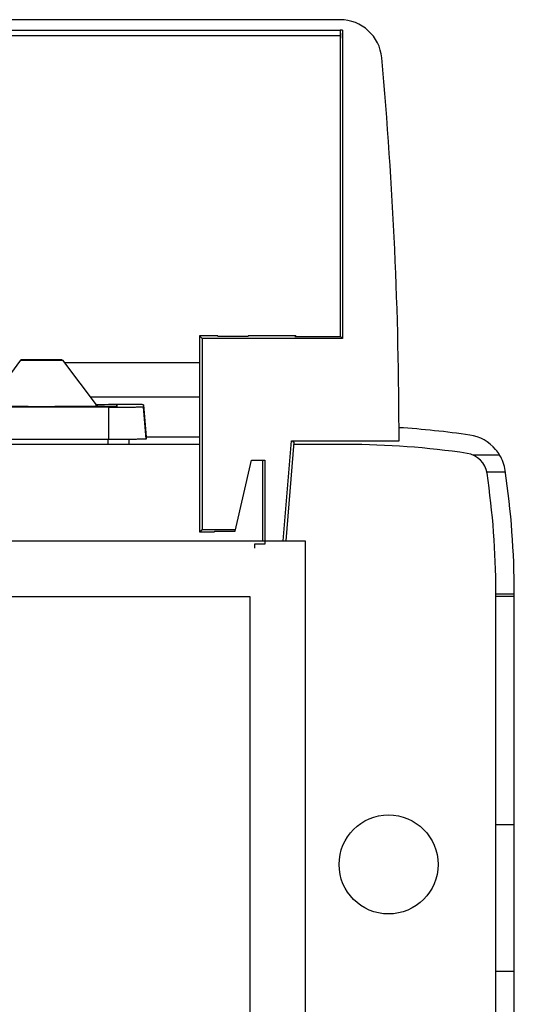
# Model space of a CAD drawing. Header units: millimetres. Extents: x 1562 to 1902, y -206 to 733.
# Tile 6 of 6: x 1784 to 1902, y 498 to 733. Entities that reach past the tile are written whole.
import ezdxf

# ---------------------------------------------------------------- set-up
doc = ezdxf.new("R2010")
doc.units = ezdxf.units.MM
doc.header["$LTSCALE"] = 30.734
doc.layers.get('0').update_dxf_attribs({"linetype": 'CONTINUOUS'})

msp = doc.modelspace()

# ---------------------------------------------------------------- linework, layer by layer
at = {"color": 7, "linetype": 'Continuous'}
for p, q in [((1860.69, 732.89), (1603.87, 732.89)), ((1603.87, 730.39), (1860.69, 730.39)), ((1860.84, 657.33), (1860.84, 730.39)), ((1861.28, 730.37), (1861.28, 656.89)), ((1827.16, 657.51), (1827.16, 610.77)), ((1827.16, 657.51), (1827.78, 656.89)), ((1831.58, 657.51), (1827.16, 657.51)), ((1831.58, 657.51), (1831.58, 657.33)), ((1838.76, 657.33), (1831.58, 657.33)), ((1838.76, 657.33), (1838.76, 657.51)), ((1850.13, 657.51), (1838.76, 657.51)), ((1850.13, 657.51), (1849.95, 657.33)), ((1849.95, 657.33), (1860.84, 657.33)), ((1850.13, 657.51), (1850.13, 657.33)), ((1861.28, 656.89), (1860.84, 657.33)), ((1827.78, 656.89), (1827.78, 611.39)), ((1861.28, 656.89), (1827.78, 656.89)), ((1784.48, 651.76), (1776.23, 640.76)), ((1784.48, 651.76), (1784.48, 651.76)), ((1794.48, 651.76), (1794.48, 651.76)), ((1794.48, 651.76), (1802.73, 640.76)), ((1802.42, 641.17), (1805.48, 641.17)), ((1804.43, 641.11), (1802.46, 641.11)), ((1802.46, 641.11), (1804.48, 641.11)), ((1807.43, 641.17), (1807.34, 641.17)), ((1807.48, 641.17), (1807.43, 641.17)), ((1807.43, 640.62), (1807.43, 641.09)), ((1807.48, 641.09), (1807.48, 640.62)), ((1813.8, 641.1), (1813.8, 640.61)), ((1813.8, 641.1), (1814.48, 633.4)), ((1804.48, 640.59), (1637.39, 640.59)), ((1637.39, 640.59), (1804.43, 640.59)), ((1805.48, 640.53), (1637.39, 640.53)), ((1802.73, 640.76), (1802.73, 640.76)), ((1804.43, 640.59), (1804.48, 640.59)), ((1814.48, 632.91), (1813.8, 640.61)), ((1805.48, 632.83), (1637.39, 632.83)), ((1827.16, 631.63), (1637.39, 631.63)), ((1810.28, 632.84), (1810.28, 631.63)), ((1814.48, 633.4), (1814.48, 632.91)), ((1827.16, 633.4), (1814.48, 633.4)), ((1847.16, 608.64), (1849.08, 632.53)), ((1849.67, 632.19), (1847.78, 608.64)), ((1849.08, 632.53), (1872.28, 632.53)), ((1849.49, 632.2), (1849.52, 632.53)), ((1862.28, 631.63), (1849.67, 631.63)), ((1872.28, 632.53), (1874.78, 632.53)), ((1835.68, 610.95), (1839.59, 627.89)), ((1839.59, 627.89), (1842.78, 627.89)), ((1842.16, 627.89), (1842.16, 608.64)), ((1842.78, 627.89), (1842.78, 607.89)), ((1895.7, 625.12), (1900.14, 625.12)), ((1827.16, 610.77), (1827.78, 611.39)), ((1827.16, 610.77), (1830.77, 610.77)), ((1827.78, 611.39), (1835.78, 611.39)), ((1830.77, 610.95), (1830.77, 610.77)), ((1830.77, 610.95), (1835.68, 610.95)), ((1612.14, 608.64), (1852.41, 608.64)), ((1852.41, 608.64), (1852.41, -178.6)), ((1840.28, 607.89), (1840.28, 606.89)), ((1842.78, 607.89), (1840.28, 607.89)), ((1897.88, -165.96), (1897.88, 596.56)), ((1625.39, 595.4), (1839.17, 595.4)), ((1839.17, 595.4), (1839.17, -165.36)), ((1902.27, 595.35), (1897.88, 595.35)), ((1902.28, -166.12), (1902.27, 596.16))]:
    msp.add_line(p, q, dxfattribs=at)
at = {"color": 9, "linetype": 'Continuous'}
for p, q in [((1860.69, 730.39), (1860.79, 729.07)), ((1860.79, 729.07), (1603.77, 729.07)), ((1860.79, 729.07), (1860.83, 728.51)), ((1860.79, 729.07), (1860.84, 728.45)), ((1794.91, 651.18), (1827.16, 651.18)), ((1801.06, 642.98), (1827.16, 642.98)), ((1805.48, 640.53), (1805.48, 632.83)), ((1805.28, 632.83), (1805.28, 631.63)), ((1849.67, 632.19), (1849.49, 632.2)), ((1898.78, 629.11), (1892.43, 629.11)), ((1897.88, 596.02), (1902.27, 596.02)), ((1902.27, 540.99), (1897.88, 540.99)), ((1897.88, 506.07), (1902.27, 506.07))]:
    msp.add_line(p, q, dxfattribs=at)
at = {"color": 7, "linetype": 'Continuous'}
msp.add_circle((1872.28, 531.52), 11.81, dxfattribs=at)
for centre, radius, start, end in [((1860.69, 722.89), 10, 5.1859, 90), ((1860.69, 722.89), 7.5, 85.4722, 90), ((865.08, 632.53), 1009.7, 0.00002, 5.18588), ((1804.49, 349.12), 291.99, 89.7185, 90.0132), ((1805.49, -287.28), 928.45, 89.88594, 90.00083), ((1862.28, 436.02), 200, 81.5455, 86.4276), ((1890.21, 623.96), 9.99, 40.4685, 81.5497), ((1862.28, 436.02), 195.61, 81.5453, 90), ((1890.21, 623.95), 5.61, 8.2817, 81.5453), ((1889.88, 623.72), 10.4, 31.1709, 40.2489), ((1702.02, 596), 195.87, 0.1637, 8.4447), ((1702.25, 596.02), 200.02, 0.0388, 8.456)]:
    msp.add_arc(centre, radius, start, end, dxfattribs=at)
at = {"color": 9, "linetype": 'Continuous'}
msp.add_arc((1860.82, 721.45), 7.62, 89.8995, 90.2819, dxfattribs=at)
at = {"color": 7, "linetype": 'Continuous'}
msp.add_ellipse((1839.55, 633), major_axis=(10.14, -0.5), ratio=0.984793, start_param=-0.030865, end_param=0.002989, dxfattribs=at)
for points, knots in [([(1794.48, 651.76), (1794.48, 651.76), (1794.46, 651.76), (1794.45, 651.76), (1794.41, 651.76), (1794.37, 651.76), (1794.32, 651.77), (1794.22, 651.77), (1794.07, 651.77), (1793.86, 651.78), (1793.61, 651.78), (1793.32, 651.78), (1792.86, 651.79), (1792.21, 651.79), (1791.36, 651.8), (1790.44, 651.8), (1789.48, 651.8), (1788.52, 651.8), (1787.6, 651.8), (1786.74, 651.79), (1786.1, 651.79), (1785.64, 651.78), (1785.34, 651.78), (1785.09, 651.78), (1784.88, 651.77), (1784.73, 651.77), (1784.64, 651.77), (1784.58, 651.76), (1784.54, 651.76), (1784.51, 651.76), (1784.49, 651.76), (1784.48, 651.76), (1784.48, 651.76)], [0, 0, 0, 0, 0.000789, 0.002754, 0.005899, 0.01022, 0.015709, 0.022359, 0.039064, 0.06016, 0.085462, 0.114722, 0.147655, 0.223275, 0.309439, 0.402863, 0.499988, 0.597114, 0.690539, 0.776706, 0.852332, 0.885268, 0.914531, 0.939835, 0.960933, 0.97764, 0.98429, 0.98978, 0.994101, 0.997246, 0.999211, 1, 1, 1, 1]), ([(1784.48, 651.76), (1784.48, 651.75), (1784.49, 651.75), (1784.5, 651.75), (1784.54, 651.75), (1784.58, 651.75), (1784.63, 651.74), (1784.73, 651.74), (1784.87, 651.74), (1785.08, 651.73), (1785.33, 651.73), (1785.62, 651.73), (1785.95, 651.72), (1786.32, 651.72), (1786.86, 651.72), (1787.59, 651.71), (1788.51, 651.71), (1789.48, 651.71), (1790.44, 651.71), (1791.37, 651.71), (1792.1, 651.72), (1792.64, 651.72), (1793, 651.72), (1793.33, 651.73), (1793.62, 651.73), (1793.87, 651.73), (1794.08, 651.74), (1794.23, 651.74), (1794.32, 651.74), (1794.38, 651.75), (1794.42, 651.75), (1794.45, 651.75), (1794.46, 651.75), (1794.48, 651.75), (1794.48, 651.76)], [0, 0, 0, 0, 0.000641, 0.002462, 0.005474, 0.009672, 0.015049, 0.021597, 0.038135, 0.05911, 0.084336, 0.113565, 0.146507, 0.18286, 0.222262, 0.308689, 0.402464, 0.499988, 0.597513, 0.691289, 0.777718, 0.817124, 0.85348, 0.886425, 0.915657, 0.940885, 0.961862, 0.978402, 0.98495, 0.990328, 0.994526, 0.997538, 0.999359, 1, 1, 1, 1]), ([(1807.32, 641.09), (1807.15, 641.1), (1806.69, 641.1), (1806.22, 641.11), (1805.93, 641.11)], [0, 0, 0, 0, 0.370675, 1, 1, 1, 1]), ([(1807.43, 641.09), (1807.43, 641.09), (1807.41, 641.09), (1807.4, 641.09), (1807.36, 641.09), (1807.34, 641.09), (1807.32, 641.09)], [0, 0, 0, 0, 0.064974, 0.253425, 0.565405, 1, 1, 1, 1]), ([(1807.45, 641.09), (1807.46, 641.09), (1807.46, 641.09), (1807.48, 641.09), (1807.48, 641.09)], [0, 0, 0, 0, 0.743281, 1, 1, 1, 1]), ([(1813.8, 641.1), (1813.8, 641.1), (1813.79, 641.1), (1813.77, 641.1), (1813.73, 641.11), (1813.68, 641.11), (1813.62, 641.11), (1813.51, 641.12), (1813.33, 641.12), (1813.08, 641.13), (1812.78, 641.13), (1812.42, 641.14), (1812.02, 641.14), (1811.57, 641.15), (1810.9, 641.15), (1809.96, 641.16), (1808.76, 641.16), (1807.92, 641.17), (1807.48, 641.17)], [0, 0, 0, 0, 0.001232, 0.004668, 0.010345, 0.018262, 0.028409, 0.040777, 0.072079, 0.111932, 0.160082, 0.216195, 0.27987, 0.35069, 0.428156, 0.600868, 0.793229, 1, 1, 1, 1]), ([(1802.73, 640.76), (1802.73, 640.75), (1802.72, 640.75), (1802.71, 640.75), (1802.69, 640.75), (1802.65, 640.74), (1802.57, 640.74), (1802.46, 640.73), (1802.32, 640.73), (1802.15, 640.72), (1801.94, 640.72), (1801.61, 640.71), (1801.13, 640.7), (1800.46, 640.69), (1799.69, 640.68), (1798.82, 640.67), (1797.86, 640.67), (1796.42, 640.66), (1794.48, 640.65), (1792.03, 640.64), (1789.48, 640.64), (1786.93, 640.64), (1784.47, 640.65), (1782.53, 640.66), (1781.1, 640.67), (1780.14, 640.67), (1779.27, 640.68), (1778.5, 640.69), (1777.83, 640.7), (1777.34, 640.71), (1777.01, 640.72), (1776.81, 640.72), (1776.63, 640.73), (1776.49, 640.73), (1776.38, 640.74), (1776.31, 640.74), (1776.27, 640.75), (1776.24, 640.75), (1776.23, 640.75), (1776.23, 640.75), (1776.23, 640.76)], [0, 0, 0, 0, 0.000185, 0.00065, 0.001411, 0.002469, 0.005479, 0.009678, 0.015059, 0.021608, 0.029307, 0.038138, 0.059118, 0.084341, 0.113567, 0.146513, 0.182863, 0.222269, 0.308696, 0.402474, 0.499999, 0.597523, 0.691299, 0.777727, 0.817132, 0.853482, 0.886429, 0.915655, 0.940879, 0.96186, 0.970692, 0.978392, 0.984941, 0.990322, 0.99452, 0.997531, 0.998589, 0.99935, 0.999815, 1, 1, 1, 1]), ([(1807.37, 640.61), (1807.24, 640.6), (1806.88, 640.6), (1805.92, 640.59), (1805.09, 640.59), (1804.48, 640.59)], [0, 0, 0, 0, 0.139369, 0.369973, 1, 1, 1, 1]), ([(1805.48, 640.53), (1806.02, 640.53), (1807.08, 640.54), (1808.62, 640.54), (1809.84, 640.55), (1810.74, 640.55), (1811.35, 640.56), (1811.89, 640.56), (1812.38, 640.57), (1812.8, 640.57), (1813.1, 640.58), (1813.31, 640.58), (1813.44, 640.59), (1813.55, 640.59), (1813.64, 640.59), (1813.71, 640.6), (1813.76, 640.6), (1813.78, 640.6), (1813.8, 640.6), (1813.8, 640.61)], [0, 0, 0, 0, 0.195041, 0.382631, 0.555469, 0.634286, 0.706984, 0.772882, 0.831329, 0.88178, 0.923737, 0.941401, 0.956802, 0.969902, 0.980662, 0.989058, 0.99508, 0.998719, 1, 1, 1, 1]), ([(1807.45, 640.61), (1807.45, 640.61), (1807.42, 640.61), (1807.4, 640.61), (1807.37, 640.61)], [0, 0, 0, 0, 0.186143, 1, 1, 1, 1]), ([(1807.48, 640.62), (1807.48, 640.61), (1807.46, 640.62), (1807.46, 640.61), (1807.45, 640.61)], [0, 0, 0, 0, 0.256664, 1, 1, 1, 1]), ([(1811.72, 632.85), (1811.27, 632.85), (1809.19, 632.83), (1807.11, 632.83), (1805.48, 632.83)], [0, 0, 0, 0, 0.216164, 1, 1, 1, 1]), ([(1814.48, 632.91), (1814.48, 632.9), (1814.45, 632.9), (1814.43, 632.9), (1814.37, 632.9), (1814.29, 632.89), (1814.19, 632.89), (1814.06, 632.88), (1813.92, 632.88), (1813.68, 632.88), (1813.34, 632.87), (1812.86, 632.86), (1812.31, 632.86), (1811.92, 632.85), (1811.72, 632.85)], [0, 0, 0, 0, 0.004372, 0.016818, 0.037417, 0.066141, 0.102945, 0.14774, 0.200391, 0.260762, 0.404095, 0.576289, 0.775583, 1, 1, 1, 1])]:
    msp.add_open_spline(points, degree=3, knots=knots, dxfattribs=at)
msp.add_open_spline([(1900.1, 625.43), (1899.89, 626.76), (1899.45, 627.99), (1898.78, 629.11)], degree=3, dxfattribs=at)

doc.saveas('drawing.dxf')
